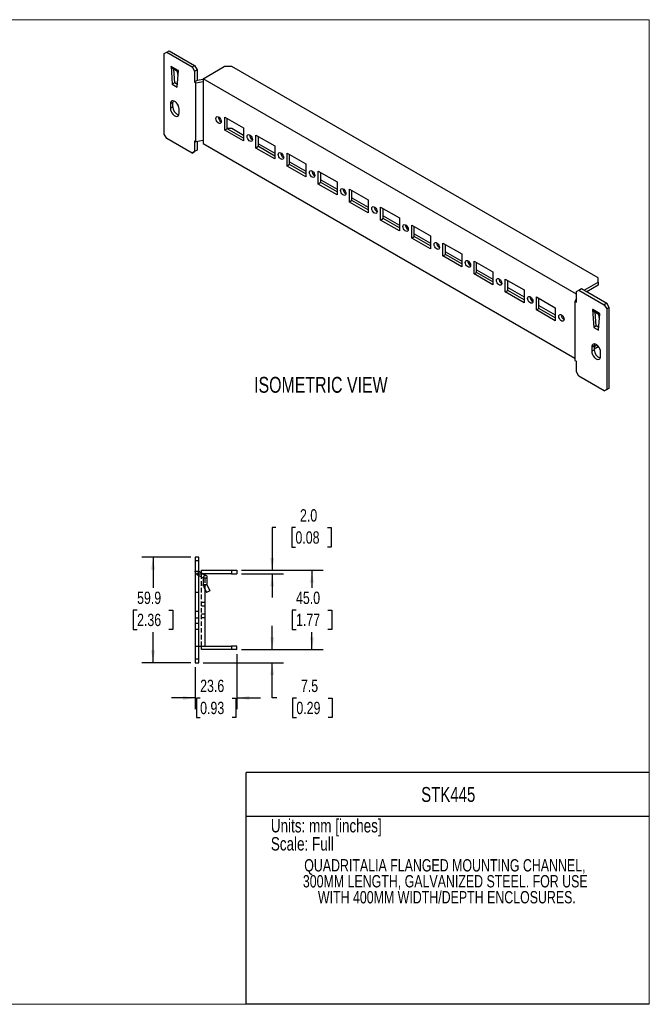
# Model space of a CAD drawing. Header units: millimetres. Extents: x 0 to 864, y 0 to 559.
# Tile 2 of 2: x 506 to 864, y 0 to 559. Entities that reach past the tile are written whole.
import ezdxf

# ---------------------------------------------------------------- set-up
doc = ezdxf.new("R2010")
doc.units = ezdxf.units.MM
doc.header["$LTSCALE"] = 2
doc.linetypes.add('HIDDEN', pattern=[1.905, 1.27, -0.635])
doc.layers.add('DIMENSIONS', color=140, linetype='Continuous', lineweight=25)
doc.layers.add('TEXT', color=140, linetype='Continuous', lineweight=25)
doc.layers.add('HIDDEN', color=102, linetype='HIDDEN')
doc.styles.add('SLDTEXTSTYLE0', font='TXT', dxfattribs={"width": 0.75})
doc.dimstyles.new('SLDDIMSTYLE1', dxfattribs={"dimtxt": 7, "dimasz": 7, "dimexe": 0, "dimexo": 0.0625, "dimgap": 1.75, "dimtad": 0, "dimtih": 1, "dimtoh": 1, "dimdec": 1, "dimrnd": 1e-09, "dimzin": 4, "dimdsep": 46, "dimtxsty": 'SLDTEXTSTYLE0', "dimsah": 1, "dimcen": 0.09, "dimadec": 0, "dimazin": 1, "dimtfac": 1, "dimtdec": 1, "dimtmove": 0, "dimatfit": 0, "dimfxl": 0, "dimfrac": 2, "dimtolj": 1, "dimtzin": 12, "dimarcsym": 0})
doc.dimstyles.new('SLDDIMSTYLE3', dxfattribs={"dimtxt": 7, "dimasz": 7, "dimexe": 0, "dimexo": 0.0625, "dimgap": 1.75, "dimtad": 0, "dimtih": 1, "dimtoh": 1, "dimdec": 1, "dimrnd": 1e-09, "dimzin": 12, "dimdsep": 46, "dimtxsty": 'SLDTEXTSTYLE0', "dimsah": 1, "dimcen": 0.09, "dimadec": 0, "dimazin": 3, "dimtfac": 1, "dimtdec": 1, "dimtmove": 0, "dimatfit": 0, "dimfxl": 0, "dimfrac": 2, "dimtolj": 1, "dimtzin": 12, "dimarcsym": 0})
doc.dimstyles.new('SLDDIMSTYLE4', dxfattribs={"dimtxt": 7, "dimasz": 7, "dimexe": 0, "dimexo": 0.0625, "dimgap": 1.75, "dimtad": 0, "dimtih": 1, "dimtoh": 1, "dimdec": 1, "dimrnd": 1e-09, "dimzin": 12, "dimdsep": 46, "dimtxsty": 'SLDTEXTSTYLE0', "dimsah": 1, "dimcen": 0.09, "dimadec": 0, "dimazin": 3, "dimtfac": 1, "dimtdec": 1, "dimtofl": 0, "dimtmove": 0, "dimatfit": 3, "dimfxl": 0, "dimfrac": 2, "dimtolj": 1, "dimtzin": 12, "dimarcsym": 0})
doc.dimstyles.new('SLDDIMSTYLE5', dxfattribs={"dimtxt": 7, "dimasz": 7, "dimexe": 0, "dimexo": 0.0625, "dimgap": 1.75, "dimtad": 0, "dimtih": 1, "dimtoh": 1, "dimdec": 1, "dimrnd": 1e-09, "dimzin": 4, "dimdsep": 46, "dimtxsty": 'SLDTEXTSTYLE0', "dimsah": 1, "dimcen": 0.09, "dimadec": 0, "dimazin": 1, "dimtfac": 1, "dimtdec": 1, "dimtofl": 0, "dimtmove": 0, "dimatfit": 3, "dimfxl": 0, "dimfrac": 2, "dimtolj": 1, "dimtzin": 12, "dimarcsym": 0})

# ---------------------------------------------------------------- blocks, each defined once
blk = doc.blocks.new('SW_NOTE_0_1')
at = {"layer": 'TEXT', "color": 0, "char_height": 7, "attachment_point": 2, "style": 'SLDTEXTSTYLE0'}
for s, insert in [('QUADRITALIA FLANGED MOUNTING CHANNEL,', (101.72, 9.02)), ('300MM LENGTH, GALVANIZED STEEL. FOR USE', (101.93, -0.03)), ('WITH 400MM WIDTH/DEPTH ENCLOSURES.', (102.85, -9.08))]:
    blk.add_mtext(s, dxfattribs=dict(at, insert=insert))
blk = doc.blocks.new('_D_16')
at = {"layer": 'DIMENSIONS'}
for p, q in [((651.77, 270.59), (649.7, 270.59)), ((649.7, 270.59), (649.7, 246.3)), ((662.89, 270.53), (660.75, 270.53)), ((660.75, 270.53), (660.75, 259.42)), ((680.99, 270.53), (683.12, 270.53)), ((683.12, 270.53), (683.12, 259.42)), ((660.75, 259.42), (662.89, 259.42)), ((683.12, 259.42), (680.99, 259.42)), ((632.24, 246.3), (656.05, 246.3)), ((632.24, 244.3), (656.05, 244.3)), ((649.7, 244.3), (649.7, 230.84))]:
    blk.add_line(p, q, dxfattribs=at)
for points in [[(649.7, 246.3), (650.78, 253.3), (648.62, 253.3)], [(649.7, 244.3), (648.62, 237.3), (650.78, 237.3)]]:
    blk.add_solid(points, dxfattribs=at)
at = {"layer": 'DIMENSIONS', "char_height": 7, "attachment_point": 1, "style": 'SLDTEXTSTYLE0'}
for s, insert in [('2.0', (665.47, 280.98)), ('0.08', (662.89, 268.44))]:
    blk.add_mtext(s, dxfattribs=dict(at, insert=insert))
blk = doc.blocks.new('_D_17')
at = {"layer": 'DIMENSIONS'}
for p, q in [((632.24, 246.3), (678.61, 246.3)), ((672.26, 246.3), (672.26, 236.39)), ((663.21, 223.75), (661.08, 223.75)), ((661.08, 223.75), (661.08, 212.63)), ((681.32, 223.75), (683.45, 223.75)), ((683.45, 223.75), (683.45, 212.63)), ((661.08, 212.63), (663.21, 212.63)), ((683.45, 212.63), (681.32, 212.63)), ((672.26, 201.3), (672.26, 211.21)), ((632.24, 201.3), (678.61, 201.3))]:
    blk.add_line(p, q, dxfattribs=at)
for points in [[(672.26, 246.3), (671.19, 239.3), (673.34, 239.3)], [(672.26, 201.3), (673.34, 208.3), (671.19, 208.3)]]:
    blk.add_solid(points, dxfattribs=at)
at = {"layer": 'DIMENSIONS', "char_height": 7, "attachment_point": 1, "style": 'SLDTEXTSTYLE0'}
for s, insert in [('45.0', (663.21, 234.19)), ('1.77', (663.21, 221.66))]:
    blk.add_mtext(s, dxfattribs=dict(at, insert=insert))
blk = doc.blocks.new('_D_18')
at = {"layer": 'DIMENSIONS'}
for p, q in [((603.54, 253.75), (575.76, 253.75)), ((582.11, 253.75), (582.11, 236.39)), ((573.06, 223.75), (570.93, 223.75)), ((570.93, 223.75), (570.93, 212.63)), ((591.17, 223.75), (593.3, 223.75)), ((593.3, 223.75), (593.3, 212.63)), ((570.93, 212.63), (573.06, 212.63)), ((593.3, 212.63), (591.17, 212.63)), ((582.11, 193.84), (582.11, 211.21)), ((603.54, 193.84), (575.76, 193.84))]:
    blk.add_line(p, q, dxfattribs=at)
for points in [[(582.11, 253.75), (581.04, 246.75), (583.19, 246.75)], [(582.11, 193.84), (583.19, 200.84), (581.04, 200.84)]]:
    blk.add_solid(points, dxfattribs=at)
at = {"layer": 'DIMENSIONS', "char_height": 7, "attachment_point": 1, "style": 'SLDTEXTSTYLE0'}
for s, insert in [('59.9', (573.06, 234.19)), ('2.36', (573.06, 221.66))]:
    blk.add_mtext(s, dxfattribs=dict(at, insert=insert))
blk = doc.blocks.new('_D_19')
at = {"layer": 'DIMENSIONS'}
for p, q in [((649.7, 201.3), (649.7, 214.76)), ((632.24, 201.3), (656.05, 201.3)), ((610.62, 193.84), (656.05, 193.84)), ((649.7, 173.84), (649.7, 193.84)), ((652.3, 173.84), (649.7, 173.84)), ((663.41, 173.79), (661.28, 173.79)), ((661.28, 173.79), (661.28, 162.68)), ((681.51, 173.79), (683.65, 173.79)), ((683.65, 173.79), (683.65, 162.68)), ((661.28, 162.68), (663.41, 162.68)), ((683.65, 162.68), (681.51, 162.68))]:
    blk.add_line(p, q, dxfattribs=at)
for points in [[(649.7, 201.3), (650.78, 208.3), (648.62, 208.3)], [(649.7, 193.84), (648.62, 186.84), (650.78, 186.84)]]:
    blk.add_solid(points, dxfattribs=at)
at = {"layer": 'DIMENSIONS', "char_height": 7, "attachment_point": 1, "style": 'SLDTEXTSTYLE0'}
for s, insert in [('7.5', (666, 184.23)), ('0.29', (663.41, 171.7))]:
    blk.add_mtext(s, dxfattribs=dict(at, insert=insert))
blk = doc.blocks.new('_D_20')
at = {"layer": 'DIMENSIONS'}
for p, q in [((629.7, 198.76), (629.7, 167.49)), ((606.08, 191.3), (606.08, 167.49)), ((606.08, 173.84), (592.62, 173.84)), ((608.84, 173.79), (606.71, 173.79)), ((606.71, 173.79), (606.71, 162.68)), ((626.94, 173.79), (629.08, 173.79)), ((629.08, 173.79), (629.08, 162.68)), ((629.7, 173.84), (643.16, 173.84)), ((606.71, 162.68), (608.84, 162.68)), ((629.08, 162.68), (626.94, 162.68))]:
    blk.add_line(p, q, dxfattribs=at)
for points in [[(606.08, 173.84), (599.08, 174.92), (599.08, 172.77)], [(629.7, 173.84), (636.7, 172.77), (636.7, 174.92)]]:
    blk.add_solid(points, dxfattribs=at)
at = {"layer": 'DIMENSIONS', "char_height": 7, "attachment_point": 1, "style": 'SLDTEXTSTYLE0'}
for s, insert in [('23.6', (608.84, 184.23)), ('0.93', (608.84, 171.7))]:
    blk.add_mtext(s, dxfattribs=dict(at, insert=insert))

msp = doc.modelspace()

# ---------------------------------------------------------------- linework, layer by layer
at = {"color": 7, "linetype": 'Continuous', "lineweight": 18}
for p, q in [((0, 558.8), (863.6, 558.8)), ((863.6, 0), (863.6, 558.8)), ((0, 0), (863.6, 0))]:
    msp.add_line(p, q, dxfattribs=at)
for p, q in [((588.45, 539.52), (589.87, 540.34)), ((588.45, 493.87), (588.45, 539.52)), ((589.87, 540.34), (591.28, 541.15)), ((589.87, 540.34), (604.23, 532.04)), ((591.28, 541.15), (605.65, 532.86)), ((592.48, 532.29), (592.34, 532.38)), ((592.34, 532.38), (593.05, 522.17)), ((596.44, 530.01), (592.48, 532.29)), ((592.88, 531.39), (596.53, 529.28)), ((604.23, 532.04), (605.65, 532.86)), ((604.23, 532.04), (605.65, 529.59)), ((605.65, 532.86), (607.06, 530.41)), ((610.46, 525.32), (622.48, 532.26)), ((626.72, 532.26), (622.48, 532.26)), ((834.61, 412.24), (626.72, 532.26)), ((594.46, 522.99), (593.92, 530.79)), ((595.88, 520.54), (596.58, 529.93)), ((596.1, 527.7), (595.97, 529.6)), ((596.1, 527.7), (596.1, 527.34)), ((596.38, 527.18), (596.1, 527.34)), ((596.1, 527.34), (596.23, 527.09)), ((596.35, 526.88), (596.23, 527.09)), ((596.58, 529.93), (596.44, 530.01)), ((605.65, 529.59), (607.06, 530.41)), ((605.65, 529.59), (605.65, 523.5)), ((607.06, 530.41), (607.06, 524.32)), ((610.46, 525.32), (610.46, 523.68)), ((822.28, 403.03), (610.46, 525.32)), ((594.46, 522.99), (593.05, 522.17)), ((593.05, 522.17), (595.88, 520.54)), ((595.99, 522.1), (594.46, 522.99)), ((607.06, 524.32), (605.65, 523.5)), ((605.65, 523.5), (606.48, 523.02)), ((606.48, 523.02), (610.46, 523.68)), ((606.48, 489.55), (606.48, 523.02)), ((610.46, 524.88), (607.06, 524.32)), ((607.06, 524.32), (607.06, 524.32)), ((610.46, 523.68), (610.46, 523.68)), ((610.46, 523.68), (610.46, 523.68)), ((610.46, 523.68), (610.46, 523.68)), ((610.46, 523.68), (610.46, 490.21)), ((593.4, 511.83), (591.99, 511.01)), ((591.99, 511.01), (591.99, 508.56)), ((591.99, 508.56), (593.4, 509.38)), ((593.4, 509.38), (593.4, 511.83)), ((596.94, 505.71), (596.94, 508.16)), ((622.83, 503.48), (633.44, 497.35)), ((622.83, 496.13), (622.83, 503.48)), ((620.71, 500.92), (620.8, 500.88)), ((624.25, 496.94), (624.25, 502.66)), ((633.44, 497.35), (633.44, 490)), ((589.87, 491.42), (588.45, 493.87)), ((624.25, 496.94), (622.83, 496.13)), ((633.44, 490), (622.83, 496.13)), ((624.25, 497.15), (626.72, 497.15)), ((633.44, 491.64), (624.25, 496.94)), ((626.72, 497.15), (633.44, 493.27)), ((640.51, 493.27), (651.12, 487.15)), ((640.51, 485.92), (640.51, 493.27)), ((641.92, 486.74), (641.92, 492.45)), ((604.23, 483.12), (589.87, 491.42)), ((605.65, 490.03), (606.48, 489.55)), ((605.65, 490.03), (605.65, 483.94)), ((610.46, 490.21), (606.48, 489.55)), ((607.06, 489.64), (607.06, 484.75)), ((610.46, 490.21), (610.46, 488.57)), ((610.46, 490.21), (610.46, 490.21)), ((610.46, 490.21), (610.46, 490.21)), ((610.46, 490.21), (610.46, 490.21)), ((610.46, 490.21), (610.46, 490.21)), ((610.46, 488.57), (821.44, 366.77)), ((638.39, 490.72), (638.47, 490.67)), ((641.92, 486.74), (640.51, 485.92)), ((641.92, 488.37), (651.12, 483.06)), ((651.12, 481.43), (641.92, 486.74)), ((651.12, 487.15), (651.12, 479.8)), ((605.65, 483.94), (604.23, 483.12)), ((604.23, 483.12), (605.65, 483.94)), ((607.06, 484.75), (605.65, 483.94)), ((607.06, 484.75), (605.65, 483.94)), ((651.12, 479.8), (640.51, 485.92)), ((658.19, 483.07), (668.79, 476.94)), ((658.19, 475.72), (658.19, 483.07)), ((659.6, 476.53), (659.6, 482.25)), ((656.07, 480.51), (656.15, 480.47)), ((659.6, 476.53), (658.19, 475.72)), ((668.79, 469.59), (658.19, 475.72)), ((659.6, 478.16), (668.79, 472.86)), ((668.79, 471.23), (659.6, 476.53)), ((668.79, 476.94), (668.79, 469.59)), ((673.74, 470.31), (673.83, 470.26)), ((675.86, 472.86), (686.47, 466.74)), ((675.86, 465.51), (675.86, 472.86)), ((677.28, 466.33), (677.28, 472.04)), ((677.28, 466.33), (675.86, 465.51)), ((686.47, 459.39), (675.86, 465.51)), ((677.28, 467.96), (686.47, 462.65)), ((686.47, 461.02), (677.28, 466.33)), ((686.47, 466.74), (686.47, 459.39)), ((691.42, 460.1), (691.51, 460.06)), ((693.54, 462.66), (704.15, 456.53)), ((693.54, 455.31), (693.54, 462.66)), ((694.96, 456.12), (694.96, 461.84)), ((694.96, 456.12), (693.54, 455.31)), ((704.15, 449.18), (693.54, 455.31)), ((694.96, 457.75), (704.15, 452.45)), ((704.15, 450.82), (694.96, 456.12)), ((704.15, 456.53), (704.15, 449.18)), ((709.1, 449.9), (709.18, 449.85)), ((711.22, 445.1), (711.22, 452.45)), ((711.22, 452.45), (721.83, 446.33)), ((712.63, 445.92), (712.63, 451.63)), ((712.63, 447.55), (721.83, 442.24)), ((711.22, 445.1), (712.63, 445.92)), ((721.83, 438.98), (711.22, 445.1)), ((721.83, 440.61), (712.63, 445.92)), ((721.83, 446.33), (721.83, 438.98)), ((728.9, 434.9), (728.9, 442.24)), ((728.9, 442.24), (739.5, 436.12)), ((726.78, 439.69), (726.86, 439.65)), ((730.31, 435.71), (730.31, 441.43)), ((730.31, 437.34), (739.5, 432.04)), ((739.5, 436.12), (739.5, 428.77)), ((728.9, 434.9), (730.31, 435.71)), ((739.5, 428.77), (728.9, 434.9)), ((739.5, 430.41), (730.31, 435.71)), ((746.57, 424.69), (746.57, 432.04)), ((746.57, 432.04), (757.18, 425.92)), ((747.99, 425.51), (747.99, 431.22)), ((744.45, 429.49), (744.54, 429.44)), ((746.57, 424.69), (747.99, 425.51)), ((757.18, 418.57), (746.57, 424.69)), ((747.99, 427.14), (757.18, 421.83)), ((757.18, 420.2), (747.99, 425.51)), ((757.18, 425.92), (757.18, 418.57)), ((762.13, 419.28), (762.22, 419.24)), ((764.25, 414.49), (764.25, 421.83)), ((764.25, 421.83), (774.86, 415.71)), ((765.67, 415.3), (765.67, 421.02)), ((764.25, 414.49), (765.67, 415.3)), ((774.86, 408.36), (764.25, 414.49)), ((765.67, 416.93), (774.86, 411.63)), ((774.86, 410), (765.67, 415.3)), ((774.86, 415.71), (774.86, 408.36)), ((779.81, 409.08), (779.89, 409.03)), ((781.93, 404.28), (781.93, 411.63)), ((781.93, 411.63), (792.54, 405.51)), ((783.34, 405.1), (783.34, 410.81)), ((826.72, 405.24), (834.61, 409.8)), ((834.61, 408.16), (828.13, 404.42)), ((834.61, 409.8), (834.61, 412.24)), ((834.61, 409.8), (834.61, 408.16)), ((781.93, 404.28), (783.34, 405.1)), ((792.54, 398.16), (781.93, 404.28)), ((783.34, 406.73), (792.54, 401.42)), ((792.54, 399.79), (783.34, 405.1)), ((792.54, 405.51), (792.54, 398.16)), ((822.28, 404.53), (823.69, 405.35)), ((822.28, 398.44), (822.28, 404.53)), ((823.69, 405.35), (825.11, 406.17)), ((823.69, 405.35), (838.06, 397.06)), ((825.11, 406.17), (839.47, 397.87)), ((797.49, 398.87), (797.57, 398.83)), ((799.61, 394.08), (799.61, 401.42)), ((799.61, 401.42), (810.21, 395.3)), ((801.02, 394.89), (801.02, 400.61)), ((822.28, 400.6), (821.44, 398.93)), ((821.44, 398.93), (821.44, 365.45)), ((821.44, 398.93), (822.28, 398.44)), ((839.47, 397.87), (838.06, 397.06)), ((838.06, 397.06), (839.47, 394.61)), ((840.89, 395.42), (839.47, 397.87)), ((799.61, 394.08), (801.02, 394.89)), ((810.21, 387.95), (799.61, 394.08)), ((801.02, 396.52), (810.21, 391.22)), ((810.21, 389.59), (801.02, 394.89)), ((810.21, 395.3), (810.21, 387.95)), ((831.48, 394.32), (831.34, 394.4)), ((831.34, 394.4), (832.05, 384.2)), ((835.44, 392.04), (831.48, 394.32)), ((831.88, 393.42), (835.54, 391.3)), ((833.46, 385.01), (832.92, 392.81)), ((834.88, 382.56), (835.59, 391.95)), ((835.1, 389.73), (834.97, 391.63)), ((835.59, 391.95), (835.44, 392.04)), ((840.89, 395.42), (839.47, 394.61)), ((839.47, 394.61), (839.47, 348.95)), ((840.89, 349.77), (840.89, 395.42)), ((815.16, 388.67), (815.25, 388.62)), ((835.1, 389.73), (835.1, 389.36)), ((835.38, 389.2), (835.1, 389.36)), ((835.1, 389.36), (835.23, 389.11)), ((835.36, 388.91), (835.23, 389.11)), ((833.46, 385.01), (832.05, 384.2)), ((832.05, 384.2), (834.88, 382.56)), ((835, 384.13), (833.46, 385.01)), ((830.99, 373.04), (832.4, 373.86)), ((830.99, 373.04), (830.99, 370.59)), ((830.99, 370.59), (832.4, 371.41)), ((832.4, 373.41), (833.82, 374.23)), ((832.4, 373.86), (832.4, 371.41)), ((834.61, 373.05), (832.4, 371.78)), ((834.61, 373.48), (834.61, 373.05)), ((835.94, 367.73), (835.94, 370.18)), ((821.44, 365.45), (822.28, 364.97)), ((822.28, 358.88), (822.28, 364.97)), ((823.69, 356.43), (822.28, 358.88)), ((838.06, 348.14), (823.69, 356.43)), ((839.47, 348.95), (838.06, 348.14)), ((838.06, 348.14), (839.47, 348.95)), ((840.89, 349.77), (839.47, 348.95)), ((839.47, 348.95), (840.89, 349.77)), ((608.08, 253.75), (606.08, 253.75)), ((606.08, 253.75), (606.08, 251.75)), ((608.08, 251.75), (606.08, 251.75)), ((606.08, 251.75), (606.08, 195.84)), ((608.08, 251.75), (608.08, 253.75)), ((608.08, 195.84), (608.08, 251.75)), ((609.7, 244.82), (609.7, 246.3)), ((609.7, 246.3), (626.7, 246.3)), ((626.7, 246.3), (626.7, 244.3)), ((626.7, 246.3), (629.7, 246.3)), ((629.7, 246.3), (629.7, 244.3)), ((608.08, 245.75), (611.54, 243.75)), ((608.08, 243.44), (610.55, 242.02)), ((610.55, 242.02), (611.54, 243.75)), ((610.55, 242.02), (610.55, 242.02)), ((610.55, 242.02), (612.55, 242.02)), ((610.55, 242.02), (610.55, 238.22)), ((611.7, 244.3), (610.6, 244.3)), ((610.61, 244.29), (611.7, 244.29)), ((612.55, 243.18), (611.54, 243.75)), ((626.7, 244.3), (611.7, 244.3)), ((611.7, 244.3), (611.7, 244.3)), ((611.7, 244.3), (611.7, 244.29)), ((611.7, 243.66), (611.7, 244.29)), ((612.55, 243.18), (612.55, 242.02)), ((612.55, 242.02), (612.55, 238.22)), ((626.7, 244.3), (629.7, 244.3)), ((610.55, 238.22), (612.55, 238.22)), ((610.55, 237.78), (610.55, 238.22)), ((610.73, 237.38), (610.55, 237.78)), ((612.55, 238.22), (610.73, 237.38)), ((610.73, 237.38), (612.42, 233.75)), ((611.7, 203.3), (611.7, 235.3)), ((612.55, 238.22), (614.24, 234.6)), ((614.24, 234.6), (612.42, 233.75)), ((608.08, 203.3), (611.7, 203.3)), ((609.7, 201.3), (609.7, 203.3)), ((609.7, 203.3), (611.7, 203.3)), ((609.7, 203.3), (609.7, 203.3)), ((626.7, 201.3), (609.7, 201.3)), ((611.7, 203.3), (626.7, 203.3)), ((611.7, 203.3), (611.7, 203.3)), ((611.7, 203.3), (611.7, 203.3)), ((626.7, 203.3), (626.7, 201.3)), ((629.7, 203.3), (626.7, 203.3)), ((629.7, 201.3), (626.7, 201.3)), ((629.7, 201.3), (629.7, 203.3)), ((608.08, 195.84), (606.08, 195.84)), ((606.08, 195.84), (606.08, 193.84)), ((608.08, 193.84), (608.08, 195.84)), ((606.08, 193.84), (608.08, 193.84))]:
    msp.add_line(p, q)
at = {"color": 140, "linetype": 'Continuous', "lineweight": 18}
msp.add_line((863.6, 0), (863.6, 131.52), dxfattribs=at)
at = {"flags": 128}
for points in [[(596.94, 508.16), (596.84, 509.02), (596.54, 509.93), (596.08, 510.81), (595.49, 511.59), (594.81, 512.21), (594.11, 512.62), (593.43, 512.78), (592.84, 512.68), (592.38, 512.33), (592.09, 511.76), (591.99, 511.01)], [(591.99, 508.56), (592.09, 507.7), (592.38, 506.79), (592.84, 505.91), (593.43, 505.13), (594.11, 504.51), (594.81, 504.1), (595.49, 503.94), (596.08, 504.04), (596.54, 504.39), (596.84, 504.96), (596.94, 505.71)], [(593.57, 512.77), (593.5, 512.58), (593.4, 511.83)], [(617.79, 502.71), (617.88, 503.25), (618.14, 503.62), (618.54, 503.78), (619.03, 503.7), (619.56, 503.4), (620.05, 502.91), (620.45, 502.29), (620.71, 501.62), (620.8, 500.97), (620.71, 500.43), (620.45, 500.06), (620.05, 499.91), (619.56, 499.98), (619.03, 500.28), (618.54, 500.77), (618.14, 501.39), (617.88, 502.06), (617.79, 502.71)], [(635.47, 492.5), (635.56, 493.05), (635.82, 493.42), (636.22, 493.57), (636.71, 493.5), (637.23, 493.2), (637.72, 492.71), (638.12, 492.09), (638.39, 491.42), (638.48, 490.77), (638.39, 490.23), (638.12, 489.86), (637.72, 489.7), (637.23, 489.78), (636.71, 490.08), (636.22, 490.57), (635.82, 491.19), (635.56, 491.86), (635.47, 492.5)], [(653.15, 482.3), (653.24, 482.84), (653.5, 483.21), (653.9, 483.37), (654.39, 483.29), (654.91, 482.99), (655.4, 482.5), (655.8, 481.88), (656.06, 481.21), (656.15, 480.56), (656.06, 480.02), (655.8, 479.65), (655.4, 479.5), (654.91, 479.57), (654.39, 479.87), (653.9, 480.36), (653.5, 480.98), (653.24, 481.65), (653.15, 482.3)], [(670.83, 472.09), (670.92, 472.64), (671.18, 473.01), (671.58, 473.16), (672.07, 473.09), (672.59, 472.78), (673.08, 472.3), (673.48, 471.68), (673.74, 471.01), (673.83, 470.36), (673.74, 469.82), (673.48, 469.45), (673.08, 469.29), (672.59, 469.37), (672.07, 469.67), (671.58, 470.16), (671.18, 470.78), (670.92, 471.45), (670.83, 472.09)], [(688.5, 461.89), (688.59, 462.43), (688.86, 462.8), (689.26, 462.96), (689.75, 462.88), (690.27, 462.58), (690.76, 462.09), (691.16, 461.47), (691.42, 460.8), (691.51, 460.15), (691.42, 459.61), (691.16, 459.24), (690.76, 459.09), (690.27, 459.16), (689.75, 459.46), (689.26, 459.95), (688.86, 460.57), (688.59, 461.24), (688.5, 461.89)], [(709.19, 449.95), (709.1, 449.41), (708.84, 449.04), (708.44, 448.88), (707.95, 448.96), (707.42, 449.26), (706.93, 449.75), (706.53, 450.37), (706.27, 451.04), (706.18, 451.68), (706.27, 452.23), (706.53, 452.6), (706.93, 452.75), (707.42, 452.68), (707.95, 452.37), (708.44, 451.89), (708.84, 451.27), (709.1, 450.59), (709.19, 449.95)], [(726.86, 439.74), (726.77, 439.2), (726.51, 438.83), (726.11, 438.68), (725.62, 438.75), (725.1, 439.05), (724.61, 439.54), (724.21, 440.16), (723.95, 440.83), (723.86, 441.48), (723.95, 442.02), (724.21, 442.39), (724.61, 442.55), (725.1, 442.47), (725.62, 442.17), (726.11, 441.68), (726.51, 441.06), (726.77, 440.39), (726.86, 439.74)], [(744.54, 429.54), (744.45, 429), (744.19, 428.63), (743.79, 428.47), (743.3, 428.55), (742.78, 428.85), (742.29, 429.34), (741.89, 429.96), (741.63, 430.63), (741.54, 431.27), (741.63, 431.81), (741.89, 432.19), (742.29, 432.34), (742.78, 432.27), (743.3, 431.96), (743.79, 431.48), (744.19, 430.86), (744.45, 430.18), (744.54, 429.54)], [(762.22, 419.33), (762.13, 418.79), (761.87, 418.42), (761.47, 418.26), (760.98, 418.34), (760.46, 418.64), (759.97, 419.13), (759.57, 419.75), (759.31, 420.42), (759.21, 421.07), (759.31, 421.61), (759.57, 421.98), (759.97, 422.14), (760.46, 422.06), (760.98, 421.76), (761.47, 421.27), (761.87, 420.65), (762.13, 419.98), (762.22, 419.33)], [(779.9, 409.13), (779.81, 408.59), (779.55, 408.22), (779.15, 408.06), (778.66, 408.14), (778.13, 408.44), (777.64, 408.93), (777.24, 409.55), (776.98, 410.22), (776.89, 410.86), (776.98, 411.4), (777.24, 411.78), (777.64, 411.93), (778.13, 411.86), (778.66, 411.55), (779.15, 411.07), (779.55, 410.45), (779.81, 409.77), (779.9, 409.13)], [(797.58, 398.92), (797.48, 398.38), (797.22, 398.01), (796.82, 397.85), (796.33, 397.93), (795.81, 398.23), (795.32, 398.72), (794.92, 399.34), (794.66, 400.01), (794.57, 400.66), (794.66, 401.2), (794.92, 401.57), (795.32, 401.73), (795.81, 401.65), (796.33, 401.35), (796.82, 400.86), (797.22, 400.24), (797.48, 399.57), (797.58, 398.92)], [(815.25, 388.72), (815.16, 388.18), (814.9, 387.81), (814.5, 387.65), (814.01, 387.73), (813.49, 388.03), (813, 388.52), (812.6, 389.14), (812.34, 389.81), (812.25, 390.45), (812.34, 390.99), (812.6, 391.37), (813, 391.52), (813.49, 391.45), (814.01, 391.14), (814.5, 390.65), (814.9, 390.04), (815.16, 389.36), (815.25, 388.72)], [(835.94, 370.18), (835.84, 371.05), (835.55, 371.95), (835.08, 372.84), (834.49, 373.62), (833.82, 374.24), (833.11, 374.64), (832.44, 374.8), (831.84, 374.71), (831.38, 374.36), (831.09, 373.79), (830.99, 373.04)], [(832.57, 374.79), (832.5, 374.6), (832.4, 373.86)], [(830.99, 370.59), (831.09, 369.73), (831.38, 368.82), (831.84, 367.94), (832.44, 367.16), (833.11, 366.54), (833.82, 366.13), (834.49, 365.97), (835.08, 366.07), (835.55, 366.41), (835.84, 366.99), (835.94, 367.73)]]:
    msp.add_lwpolyline(points, dxfattribs=at)
for centre, radius, start, end in [((598.14, 509.31), 4.74, 179.1607, 253.153), ((622.4, 503.63), 3.19, 180.1278, 237.9739), ((640.08, 493.43), 3.19, 180.1278, 237.9739), ((657.76, 483.22), 3.19, 180.1278, 237.9739), ((675.44, 473.02), 3.19, 180.1278, 237.9739), ((693.11, 462.81), 3.19, 180.1278, 237.9739), ((710.79, 452.61), 3.19, 180.1278, 237.9739), ((728.47, 442.4), 3.19, 180.1278, 237.9739), ((746.15, 432.2), 3.19, 180.1278, 237.9739), ((763.83, 421.99), 3.19, 180.1278, 237.9739), ((781.5, 411.79), 3.19, 180.1278, 237.9739), ((799.18, 401.58), 3.19, 180.1278, 237.9739), ((816.86, 391.38), 3.19, 180.1278, 237.9739), ((837.15, 371.34), 4.74, 179.1607, 253.153)]:
    msp.add_arc(centre, radius, start, end)
for points, knots in [([(592.48, 532.29), (592.49, 532.16), (592.51, 531.88), (592.66, 531.58), (592.8, 531.41), (592.9, 531.38), (592.9, 531.38)], [0, 0, 0, 0, 0.333299, 0.666598, 0.999897, 1, 1, 1, 1]), ([(596.55, 529.48), (596.53, 529.52), (596.45, 529.67), (596.45, 529.87), (596.44, 530.01)], [0, 0, 0, 0, 0.2983004, 1, 1, 1, 1]), ([(831.48, 394.32), (831.49, 394.18), (831.51, 393.91), (831.67, 393.61), (831.8, 393.43), (831.9, 393.4), (831.9, 393.4)], [0, 0, 0, 0, 0.333299, 0.6665981, 0.9998971, 1, 1, 1, 1]), ([(835.55, 391.51), (835.53, 391.55), (835.46, 391.69), (835.45, 391.89), (835.44, 392.04)], [0, 0, 0, 0, 0.2983, 1, 1, 1, 1])]:
    msp.add_open_spline(points, degree=3, knots=knots)
msp.add_open_spline([(610.55, 242.02), (610.55, 242.02), (610.55, 242.02), (610.55, 242.02)], degree=3)
at = {"layer": 'HIDDEN'}
for p, q in [((606.08, 245.75), (608.08, 245.75)), ((606.08, 244.29), (608.08, 244.29)), ((608.08, 245.75), (607.08, 244.02)), ((607.08, 244.02), (608.08, 243.44)), ((608.08, 244.29), (610.61, 244.29)), ((609.7, 244.3), (609.7, 244.82)), ((610.6, 244.3), (609.7, 244.3)), ((609.7, 244.29), (609.7, 244.3)), ((609.7, 203.3), (609.7, 244.29)), ((610.55, 242.02), (610.54, 242.02)), ((611.7, 235.3), (611.7, 243.66)), ((608.08, 233.75), (606.08, 233.75)), ((609.7, 228.3), (611.7, 228.3)), ((611.7, 225.92), (609.7, 225.92)), ((608.08, 222.84), (606.08, 222.84)), ((606.08, 219.34), (608.08, 219.34)), ((609.7, 221.67), (611.7, 221.67)), ((611.7, 219.3), (609.7, 219.3)), ((606.08, 216.34), (608.08, 216.34)), ((606.08, 212.84), (608.08, 212.84)), ((606.08, 203.3), (608.08, 203.3))]:
    msp.add_line(p, q, dxfattribs=at)
for points, knots in [([(607.08, 244.02), (606.78, 244.2), (606.52, 244.45), (606.17, 245.06), (606.08, 245.41), (606.08, 245.75)], [0, 0, 0, 0, 0.5, 0.5, 1, 1, 1, 1]), ([(608.04, 245.69), (608.04, 245.69), (608.03, 245.7), (608.02, 245.72), (608.01, 245.73), (608.01, 245.75), (608.01, 245.75)], [0, 0, 0, 0, 0.250002, 0.500002, 0.75, 1, 1, 1, 1])]:
    msp.add_open_spline(points, degree=3, knots=knots, dxfattribs=at)
at = {"layer": 'TEXT'}
for p, q in [((863.6, 131.52), (635, 131.52)), ((635, 0), (635, 131.52)), ((635, 106.79), (863.6, 106.79)), ((863.6, 0), (635, 0))]:
    msp.add_line(p, q, dxfattribs=at)

# ---------------------------------------------------------------- block references
msp.add_blockref('SW_NOTE_0_1', (645.93, 73.36), dxfattribs=at)

# ---------------------------------------------------------------- texts
at = {"layer": 'TEXT', "style": 'SLDTEXTSTYLE0'}
for s, insert, char_height, attachment_point in [('ISOMETRIC VIEW', (639.45, 356.08), 9, 1), ('STK445', (749.56, 123.32), 8.467, 2), ('Units: mm [inches]', (648.94, 105.17), 7.62, 1), ('Scale: Full', (648.94, 94.91), 7.62, 1)]:
    msp.add_mtext(s, dxfattribs=dict(at, insert=insert, char_height=char_height, attachment_point=attachment_point))

# ---------------------------------------------------------------- dimensions: what is measured, and where the dimension line sits
at = {"layer": 'DIMENSIONS'}
for base, p1, p2, dimstyle, picture, middle in [((649.7, 246.3), (629.7, 244.3), (629.7, 246.3), 'SLDDIMSTYLE1', '_D_16', (649.7, 270.59)), ((582.11, 193.84), (606.08, 253.75), (606.08, 193.84), 'SLDDIMSTYLE4', '_D_18', (582.11, 223.8)), ((672.26, 201.3), (629.7, 246.3), (629.7, 201.3), 'SLDDIMSTYLE5', '_D_17', (672.26, 223.8)), ((649.7, 201.3), (608.08, 193.84), (629.7, 201.3), 'SLDDIMSTYLE3', '_D_19', (649.7, 173.84))]:
    dim = msp.add_linear_dim(base=base, p1=p1, p2=p2, angle=90, dimstyle=dimstyle, dxfattribs=at)
    dim.commit()
    dim.dimension.update_dxf_attribs({"geometry": picture, "text_midpoint": middle, "dimtype": 160})
dim = msp.add_linear_dim(base=(606.08, 173.84), p1=(629.7, 201.3), p2=(606.08, 193.84), dimstyle='SLDDIMSTYLE3', dxfattribs=at)
dim.commit()
dim.dimension.update_dxf_attribs({"geometry": '_D_20', "text_midpoint": (617.89, 173.84), "dimtype": 160})

doc.saveas('drawing.dxf')
